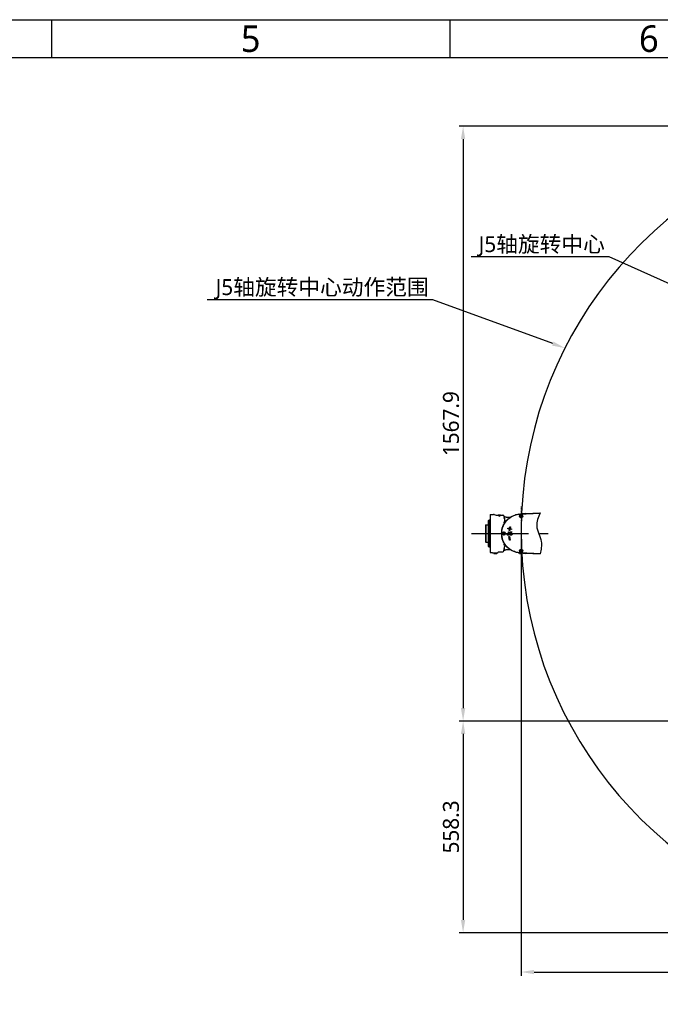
# Model space of a CAD drawing. Header units: millimetres. Extents: x 7426 to 8300, y 124 to 421.
# Tile 114 of 135: x 8085 to 8170, y 291 to 421. Entities that reach past the tile are written whole.
import ezdxf
from ezdxf import colors
from ezdxf.entities.mleader import LeaderData, LeaderLine
from ezdxf.enums import TextEntityAlignment as Align
from ezdxf.math import Vec2, Vec3

# ---------------------------------------------------------------- set-up
doc = ezdxf.new("R2010")
doc.units = ezdxf.units.MM
doc.linetypes.add('BANKLINE1', pattern=[5.5, 4, -1.5])
doc.linetypes.add('CENTER', pattern=[0.6, 0.375, -0.075, 0.075, -0.075])
for name, color, linetype in [('00_COMPONENTS', 7, 'BANKLINE1'), ('DIM', 7, 'Continuous'), ('外形图', 7, 'Continuous'), ('模板', 7, 'Continuous')]:
    doc.layers.add(name, color=color, linetype=linetype)
doc.styles.add('微软雅黑', font='msyh.ttc')
doc.dimstyles.new('尺寸标注_1_20比例', dxfattribs={"dimtxt": 2.1, "dimasz": 1.7, "dimexe": 0.5, "dimexo": 0.4, "dimgap": 0.5, "dimtad": 1, "dimdec": 1, "dimlfac": 20, "dimdsep": 46, "dimtxsty": '微软雅黑', "dimcen": 0.09, "dimadec": 0, "dimazin": 0, "dimtp": 0.01, "dimtm": 0.01, "dimtfac": 1, "dimtdec": 1, "dimtofl": 0, "dimtmove": 0, "dimatfit": 3, "dimfxl": 1, "dimtolj": 1, "dimarcsym": 0})

# ---------------------------------------------------------------- blocks, each defined once
blk = doc.blocks.new('图纸')
at = {"color": 2}
for p, q in [((7291.66, 1549.22), (7291.66, 1525.22)), ((7543.66, 1549.22), (7543.66, 1525.22))]:
    blk.add_line(p, q, dxfattribs=at)
for points in [[(6283.66, 123.62), (6283.66, 1549.22), (8299.66, 1549.22), (8299.66, 123.62)], [(6403.66, 147.62), (6403.66, 1525.22), (8275.66, 1525.22), (8275.66, 147.62)]]:
    blk.add_lwpolyline(points, close=True, dxfattribs=at)
at = {"color": 2, "style": '微软雅黑'}
for s, p in [('5', (7417.66, 1537.22)), ('6', (7669.66, 1537.22))]:
    blk.add_text(s, height=16.8, dxfattribs=at).set_placement(p, align=Align.MIDDLE_CENTER)
blk.add_attdef('整机外形图', text='', height=19.2, dxfattribs=at).set_placement((7893.3, 256.65), align=Align.MIDDLE)
at = {"color": 7, "style": '微软雅黑'}
for tag, height, p in [('编号', 19.2, (8134.84, 252.67)), ('比例', 12, (7939.66, 171.62))]:
    blk.add_attdef(tag, text='', height=height, dxfattribs=at).set_placement(p, align=Align.MIDDLE)
at = {"style": '微软雅黑'}
for tag, p in [('当前页', (8047.3, 207.62)), ('总页数', (8192.77, 207.62))]:
    blk.add_attdef(tag, text='', height=12, dxfattribs=at).set_placement(p, align=Align.MIDDLE)
blk = doc.blocks.new('*D1498')
at = {"layer": '00_COMPONENTS', "color": 0, "linetype": 'ByBlock', "lineweight": -2, "ltscale": 20}
for p, q in [((8204.56, 406.58), (8143.42, 406.58)), ((8143.92, 404.88), (8143.92, 329.88)), ((8205.29, 328.18), (8143.42, 328.18))]:
    blk.add_line(p, q, dxfattribs=at)
at = {"layer": '00_COMPONENTS', "color": 0}
for points in [[(8144.2, 404.88), (8143.63, 404.88), (8143.92, 406.58)], [(8143.63, 329.88), (8144.2, 329.88), (8143.92, 328.18)]]:
    blk.add_solid(points, dxfattribs=at)
at = {"layer": 'Defpoints', "color": 0}
for p in [(8204.96, 406.58), (8143.92, 328.18), (8205.69, 328.18)]:
    blk.add_point(p, dxfattribs=at)
at = {"layer": '00_COMPONENTS', "color": 0, "insert": (8142.33, 367.38), "char_height": 2.1, "attachment_point": 5, "rotation": 90, "style": '微软雅黑'}
blk.add_mtext('\\A1;\\A1;1567.9', dxfattribs=at)
blk = doc.blocks.new('*D1499')
at = {"layer": '00_COMPONENTS', "color": 0, "linetype": 'ByBlock', "lineweight": -2, "ltscale": 20}
for p, q in [((8205.77, 328.18), (8143.42, 328.18)), ((8143.92, 326.48), (8143.92, 301.97)), ((8199.66, 300.27), (8143.42, 300.27))]:
    blk.add_line(p, q, dxfattribs=at)
at = {"layer": '00_COMPONENTS', "color": 0}
for points in [[(8144.2, 326.48), (8143.63, 326.48), (8143.92, 328.18)], [(8143.63, 301.97), (8144.2, 301.97), (8143.92, 300.27)]]:
    blk.add_solid(points, dxfattribs=at)
at = {"layer": 'Defpoints', "color": 0}
for p in [(8206.17, 328.18), (8143.92, 300.27), (8200.06, 300.27)]:
    blk.add_point(p, dxfattribs=at)
at = {"layer": '00_COMPONENTS', "color": 0, "insert": (8142.33, 314.22), "char_height": 2.1, "attachment_point": 5, "rotation": 90, "style": '微软雅黑'}
blk.add_mtext('\\A1;\\A1;558.3', dxfattribs=at)
blk = doc.blocks.new('*D1500')
at = {"layer": '00_COMPONENTS', "color": 0, "linetype": 'ByBlock', "lineweight": -2, "ltscale": 20}
for p, q in [((8151.57, 352.78), (8151.57, 294.6)), ((8212.46, 323.57), (8212.46, 294.6)), ((8153.27, 295.1), (8210.76, 295.1))]:
    blk.add_line(p, q, dxfattribs=at)
at = {"layer": '00_COMPONENTS', "color": 0}
for points in [[(8153.27, 295.38), (8153.27, 294.81), (8151.57, 295.1)], [(8210.76, 294.81), (8210.76, 295.38), (8212.46, 295.1)]]:
    blk.add_solid(points, dxfattribs=at)
at = {"layer": 'Defpoints', "color": 0}
for p in [(8151.57, 353.18), (8212.46, 323.97), (8212.46, 295.1)]:
    blk.add_point(p, dxfattribs=at)
at = {"layer": '00_COMPONENTS', "color": 0, "insert": (8182.02, 296.69), "char_height": 2.1, "attachment_point": 5, "style": '微软雅黑'}
blk.add_mtext('\\A1;\\A1;1218', dxfattribs=at)

msp = doc.modelspace()

# ---------------------------------------------------------------- linework, layer by layer
at = {"layer": '00_COMPONENTS', "linetype": 'ByBlock', "ltscale": 20}
msp.add_arc((8204.9627, 353.1806), 53.3953, 29, 259, dxfattribs=at)
msp.add_spline([(8154.0912, 355.6081), (8153.6183, 353.8793), (8154.2195, 351.8599), (8154.0912, 350.2085)], degree=3, dxfattribs=at)
at = {"layer": '外形图', "linetype": 'CENTER', "ltscale": 0.2}
msp.add_line((8151.5674, 356.4713), (8151.5674, 349.4423), dxfattribs=at)
at = {"layer": '外形图', "linetype": 'Continuous'}
for p, q in [((8147.2674, 354.6244), (8147.2924, 354.6494)), ((8147.2674, 351.1744), (8147.2674, 354.6244)), ((8147.2924, 354.6494), (8147.2924, 351.1494)), ((8147.2924, 354.6494), (8147.3774, 354.6494)), ((8147.3924, 351.1056), (8147.3924, 354.6932)), ((8147.4674, 354.7377), (8147.4011, 354.7068)), ((8147.4674, 355.4177), (8147.4674, 350.3811)), ((8147.4924, 355.4244), (8147.941, 355.4244)), ((8147.9923, 355.4153), (8148.286, 355.3084)), ((8148.3373, 355.2994), (8148.533, 355.2994)), ((8148.5495, 355.2923), (8148.5495, 355.28)), ((8148.6348, 355.299), (8148.6528, 355.2991)), ((8148.6528, 355.2991), (8148.6715, 355.2991)), ((8148.6574, 355.2615), (8148.6574, 355.1708)), ((8148.6574, 355.2615), (8148.7274, 355.2615)), ((8148.6574, 355.2361), (8148.7274, 355.2361)), ((8148.6574, 355.1708), (8148.7274, 355.1708)), ((8148.6715, 355.2991), (8148.6839, 355.2991)), ((8148.6839, 355.2991), (8148.6961, 355.2991)), ((8148.6921, 355.2921), (8148.6921, 355.2792)), ((8148.6961, 355.2991), (8148.7199, 355.299)), ((8148.7155, 355.296), (8148.7155, 355.2815)), ((8148.7199, 355.299), (8148.7315, 355.299)), ((8148.7274, 355.2615), (8148.7274, 355.1708)), ((8148.7315, 355.299), (8148.7428, 355.299)), ((8148.7428, 355.299), (8148.7648, 355.2989)), ((8148.7648, 355.2989), (8148.7754, 355.2989)), ((8148.7754, 355.2989), (8148.7848, 355.2988)), ((8148.793, 355.2882), (8148.793, 355.2785)), ((8148.8026, 355.2987), (8148.8109, 355.2986)), ((8148.8364, 355.2994), (8149.1709, 355.2994)), ((8148.8364, 355.2919), (8148.8364, 355.2798)), ((8149.2674, 355.2568), (8149.2621, 355.2568)), ((8149.2695, 355.247), (8149.2674, 355.2568)), ((8149.2875, 355.205), (8149.4347, 354.5123)), ((8149.4056, 354.2912), (8149.4056, 354.6494)), ((8149.4481, 354.3992), (8149.4782, 354.3992)), ((8149.595, 354.5494), (8149.5653, 354.5494)), ((8150.8403, 355.3994), (8150.9651, 355.3994)), ((8150.87, 355.3994), (8150.8674, 355.3987)), ((8150.8674, 355.3987), (8150.8674, 355.3747)), ((8150.87, 355.3994), (8150.9549, 355.3994)), ((8151.2624, 355.4366), (8151.2666, 355.4371)), ((8151.4912, 355.2434), (8151.5674, 355.2874)), ((8151.4912, 355.1554), (8151.4912, 355.2434)), ((8151.5674, 355.1113), (8151.4912, 355.1554)), ((8151.5674, 355.2874), (8151.6437, 355.2434)), ((8151.6437, 355.1554), (8151.5674, 355.1113)), ((8151.6437, 355.2434), (8151.6437, 355.1554)), ((8151.7668, 355.5), (8151.7666, 355.4919)), ((8151.7918, 355.5244), (8152.303, 355.5244)), ((8151.8373, 355.4803), (8151.8484, 355.481)), ((8151.8484, 355.481), (8151.8644, 355.482)), ((8151.8563, 355.4978), (8151.8633, 355.4982)), ((8146.9174, 354.0244), (8146.8674, 353.9955)), ((8146.8674, 353.9955), (8146.8674, 351.8033)), ((8146.9174, 354.0244), (8146.9174, 351.7744)), ((8146.9174, 354.0244), (8147.2524, 354.0244)), ((8149.8125, 353.5275), (8149.8281, 353.6161)), ((8150.0144, 353.4919), (8149.8125, 353.5275)), ((8149.8281, 353.6161), (8150.03, 353.5805)), ((8149.9061, 352.7982), (8149.9061, 353.1244)), ((8149.9061, 353.1244), (8150.0038, 353.1244)), ((8149.9788, 353.29), (8150.0144, 353.4919)), ((8150.0674, 353.2744), (8149.9788, 353.29)), ((8150.0038, 353.1244), (8150.0038, 352.8239)), ((8150.03, 353.5805), (8150.0656, 353.7824)), ((8150.0656, 353.7824), (8150.1542, 353.7668)), ((8150.103, 353.4763), (8150.0674, 353.2744)), ((8150.0841, 352.8527), (8150.1019, 353.1244)), ((8150.1019, 353.1244), (8150.3639, 353.1244)), ((8150.3049, 353.4407), (8150.103, 353.4763)), ((8150.1542, 353.7668), (8150.1186, 353.5649)), ((8150.1186, 353.5649), (8150.3205, 353.5293)), ((8150.1847, 353.0548), (8150.1724, 352.9348)), ((8150.3639, 353.0548), (8150.1847, 353.0548)), ((8150.3205, 353.5293), (8150.3049, 353.4407)), ((8150.3639, 353.1244), (8150.3639, 353.0548)), ((8146.9174, 351.7744), (8146.8674, 351.8033)), ((8146.9174, 351.7744), (8147.2524, 351.7744)), ((8149.1912, 352.9434), (8149.2674, 352.9874)), ((8149.1912, 352.8554), (8149.1912, 352.9434)), ((8149.2674, 352.8113), (8149.1912, 352.8554)), ((8149.2674, 352.9874), (8149.3437, 352.9434)), ((8149.3437, 352.8554), (8149.2674, 352.8113)), ((8149.3437, 352.9434), (8149.3437, 352.8554)), ((8149.7174, 352.8035), (8149.7174, 352.8176)), ((8149.7174, 352.8176), (8149.813, 352.8176)), ((8149.813, 352.8176), (8149.8124, 352.8016)), ((8149.9288, 352.5088), (8150.0174, 352.5244)), ((8150.0156, 352.0164), (8149.9288, 352.5088)), ((8150.1042, 352.032), (8150.0156, 352.0164)), ((8150.0174, 352.5244), (8150.1042, 352.032)), ((8150.0756, 352.8), (8150.1746, 352.8)), ((8150.1737, 352.8527), (8150.0841, 352.8527)), ((8147.2674, 351.1744), (8147.2924, 351.1494)), ((8147.2924, 351.1494), (8147.3774, 351.1494)), ((8147.4674, 351.061), (8147.4011, 351.092)), ((8148.5181, 350.3487), (8148.5214, 350.475)), ((8148.5464, 350.4994), (8149.1709, 350.4994)), ((8149.2875, 350.5938), (8149.4347, 351.2865)), ((8149.2991, 350.6485), (8149.307, 350.6551)), ((8149.5161, 351.3494), (8149.5124, 351.3494)), ((8151.4912, 350.6434), (8151.5674, 350.6874)), ((8151.4912, 350.5554), (8151.4912, 350.6434)), ((8151.5674, 350.5113), (8151.4912, 350.5554)), ((8151.5674, 350.6874), (8151.6437, 350.6434)), ((8151.6437, 350.5554), (8151.5674, 350.5113)), ((8151.6437, 350.6434), (8151.6437, 350.5554)), ((8147.4924, 350.3744), (8147.7918, 350.3744)), ((8147.8168, 350.3487), (8147.8168, 350.35)), ((8148.493, 350.3244), (8147.8418, 350.3244)), ((8147.9653, 350.2494), (8148.3695, 350.2494)), ((8147.9924, 350.2501), (8147.9924, 350.3244)), ((8147.9924, 350.2501), (8147.995, 350.2494)), ((8148.3398, 350.2494), (8147.995, 350.2494)), ((8148.1674, 350.2566), (8148.1674, 350.3244)), ((8148.3398, 350.2494), (8148.3424, 350.2501)), ((8148.3424, 350.2501), (8148.3424, 350.3244)), ((8151.2168, 350.3487), (8151.2167, 350.3518)), ((8151.503, 350.3244), (8151.2418, 350.3244)), ((8151.3653, 350.2494), (8151.7695, 350.2494)), ((8151.3924, 350.2501), (8151.3924, 350.3244)), ((8151.3924, 350.2501), (8151.395, 350.2494)), ((8151.7398, 350.2494), (8151.395, 350.2494)), ((8151.5674, 350.2566), (8151.5674, 350.3201)), ((8151.7398, 350.2494), (8151.7424, 350.2501)), ((8151.7424, 350.2501), (8151.7424, 350.3085)), ((8151.8561, 350.301), (8151.847, 350.3016)), ((8151.8617, 350.3167), (8151.848, 350.3176)), ((8151.9036, 350.2992), (8151.8607, 350.302)), ((8151.8789, 350.3156), (8151.8617, 350.3167)), ((8151.9571, 350.2957), (8151.9036, 350.2992))]:
    msp.add_line(p, q, dxfattribs=at)
at = {"layer": '外形图', "linetype": 'CENTER', "ltscale": 20}
msp.add_line((8145.0245, 352.8994), (8155.1321, 352.8994), dxfattribs=at)
at = {"layer": '外形图', "linetype": 'Continuous'}
for points in [[(8149.3133, 355.1387), (8149.3032, 355.1468), (8149.2991, 355.1503)], [(8150.1002, 355.0116), (8150.068, 355.0083), (8150.0223, 355.0045), (8149.9773, 355.0018), (8149.9333, 355.0001), (8149.89, 354.9994), (8149.8477, 354.9998), (8149.8062, 355.0011), (8149.7657, 355.0034), (8149.7261, 355.0068), (8149.6875, 355.0111), (8149.65, 355.0164), (8149.6136, 355.0226), (8149.5784, 355.0297), (8149.5445, 355.0378), (8149.5121, 355.0466), (8149.4813, 355.0561), (8149.4524, 355.0663), (8149.4254, 355.0769), (8149.4007, 355.0878), (8149.3783, 355.0987), (8149.3583, 355.1095), (8149.3408, 355.1199), (8149.3258, 355.1297), (8149.3133, 355.1387)], [(8148.5214, 350.475), (8148.5217, 350.4784), (8148.5225, 350.4819), (8148.5238, 350.4852), (8148.5256, 350.4883), (8148.5278, 350.4911), (8148.5303, 350.4936), (8148.5332, 350.4957), (8148.5364, 350.4973), (8148.5398, 350.4985), (8148.5433, 350.4992), (8148.5464, 350.4994)], [(8149.307, 350.6551), (8149.3187, 350.6641), (8149.333, 350.6739), (8149.3498, 350.6844), (8149.3694, 350.6954), (8149.3915, 350.7067), (8149.4161, 350.7179), (8149.443, 350.7289), (8149.472, 350.7395), (8149.5031, 350.7495), (8149.5359, 350.7588), (8149.5702, 350.7672), (8149.606, 350.7747), (8149.6429, 350.7813), (8149.6809, 350.7868), (8149.7199, 350.7914), (8149.7598, 350.7949), (8149.8005, 350.7974), (8149.842, 350.7989), (8149.8842, 350.7994), (8149.9271, 350.7988), (8149.9708, 350.7973), (8150.0151, 350.7947), (8150.0601, 350.7912), (8150.1001, 350.7872)], [(8147.7918, 350.3744), (8147.7944, 350.3743), (8147.7979, 350.3736), (8147.8013, 350.3725), (8147.8045, 350.3709), (8147.8075, 350.3688), (8147.8101, 350.3663), (8147.8124, 350.3635), (8147.8142, 350.3604), (8147.8156, 350.3571), (8147.8164, 350.3536), (8147.8168, 350.35)]]:
    msp.add_lwpolyline(points, dxfattribs=at)
for centre, radius in [((8151.5674, 355.1994), 0.22), ((8151.5674, 355.1994), 0.2157), ((8151.5674, 355.1994), 0.1725), ((8151.5674, 355.1994), 0.1026), ((8149.2674, 352.8994), 0.22), ((8149.2674, 352.8994), 0.2157), ((8149.2674, 352.8994), 0.1725), ((8149.2674, 352.8994), 0.1026), ((8151.5674, 350.5994), 0.22), ((8151.5674, 350.5994), 0.2157), ((8151.5674, 350.5994), 0.1725), ((8151.5674, 350.5994), 0.1026)]:
    msp.add_circle(centre, radius, dxfattribs=at)
for centre, radius, start, end in [((8147.3774, 354.6644), 0.015, 270, 0), ((8147.4074, 354.6932), 0.015, 115, 180), ((8147.4924, 355.3744), 0.05, 90, 120), ((8147.941, 355.2744), 0.15, 70, 90), ((8148.3373, 355.4494), 0.15, 250, 270), ((8148.5964, 355.9239), 0.6456, 263.524224, 265.828526), ((8148.5757, 353.4839), 1.8148, 90.981216, 91.346952), ((8148.5898, 352.6637), 2.6351, 90.710114, 90.983781), ((8148.6052, 351.434), 3.8649, 90.510493, 90.711952), ((8148.6199, 349.8122), 5.4868, 90.360199, 90.513428), ((8148.6328, 347.7735), 7.5255, 90.241015, 90.360511), ((8148.6549, 342.2451), 13.054, 90.088273, 90.236074), ((8148.6242, 356.4323), 1.1447, 269.011087, 270.027599), ((8148.625, 356.4475), 1.1598, 269.986195, 270.613789), ((8148.629, 356.1144), 0.8267, 270.584766, 271.789765), ((8148.6532, 355.9369), 0.6589, 273.38914, 275.431004), ((8148.6657, 355.8015), 0.5229, 275.477044, 276.02386), ((8148.7184, 350.5143), 4.7817, 89.635998, 89.764479), ((8148.7342, 352.5534), 2.7425, 88.877381, 89.695425), ((8148.7477, 348.6545), 6.6445, 89.527251, 89.680361), ((8148.7623, 354.0165), 1.2791, 88.10103, 88.852447), ((8148.7772, 351.8952), 3.4036, 89.167784, 89.43251), ((8148.7958, 353.1584), 2.1403, 88.795741, 89.173564), ((8148.8093, 353.8129), 1.4856, 88.536137, 88.785334), ((8149.1709, 355.1802), 0.1192, 12, 90), ((8149.4895, 355.386), 0.2677, 228.066727, 229.226232), ((8149.2385, 354.8827), 0.1176, 359.604016, 2.550849), ((8149.5124, 354.5288), 0.0795, 192, 270), ((8150.9783, 354.6747), 0.7259, 97.481537, 98.788295), ((8151.6428, 352.2059), 3.2697, 95.906319, 96.714994), ((8151.3649, 354.7755), 0.6652, 97.679012, 98.819417), ((8151.3845, 354.634), 0.8081, 97.041431, 97.718661), ((8151.3775, 354.6917), 0.75, 96.217636, 97.048879), ((8151.3624, 354.8316), 0.6093, 95.130134, 96.229122), ((8151.6881, 351.7723), 3.7057, 95.553513, 95.914157), ((8151.7918, 355.4994), 0.025, 90, 178.5), ((8151.9158, 354.1511), 1.3284, 92.663524, 92.90702), ((8151.902, 354.446), 1.0332, 92.459995, 92.661936), ((8151.8911, 354.702), 0.7769, 92.201501, 92.462475), ((8151.8815, 354.9531), 0.5256, 91.841617, 92.206797), ((8156.8343, 277.7295), 77.9274, 93.45643, 93.657405), ((8147.2524, 354.0394), 0.015, 270, 0), ((8147.2524, 351.7594), 0.015, 0, 90), ((8150.3157, 352.795), 0.2002, 134.038174, 135.704341), ((8150.2311, 352.8475), 0.056, 82.635475, 90.075251), ((8147.3774, 351.1344), 0.015, 0, 90), ((8147.4074, 351.1056), 0.015, 180, 245), ((8149.1709, 350.6186), 0.1192, 270, 348), ((8149.0544, 350.9434), 0.3042, 339.308319, 339.962455), ((8149.5124, 351.2699), 0.0795, 90, 168), ((8147.4924, 350.4244), 0.05, 240, 270), ((8147.8418, 350.3494), 0.025, 181.5, 270), ((8148.1033, 350.9741), 0.7259, 261.211705, 262.518463), ((8148.2315, 350.9741), 0.7259, 277.481537, 278.788295), ((8148.4931, 350.3494), 0.025, 270, 358.5), ((8151.2418, 350.3494), 0.025, 181.5, 270), ((8151.6423, 353.5879), 3.2648, 263.283225, 264.093085), ((8151.6883, 354.0278), 3.7071, 264.085453, 264.460481), ((8151.5033, 350.9741), 0.7259, 261.211705, 262.518463), ((8151.6315, 350.9741), 0.7259, 277.481537, 278.788295), ((8151.8966, 351.2868), 0.967, 267.155133, 267.948301), ((8156.7447, 426.6099), 76.4653, 266.3345, 266.544707)]:
    msp.add_arc(centre, radius, start, end, dxfattribs=at)
for points in [[(8152.1361, 355.5152), (8152.7874, 355.5534), (8153.4392, 355.5834), (8154.0912, 355.6081)], [(8148.5236, 355.2824), (8148.5184, 355.283), (8148.5133, 355.2837), (8148.5081, 355.2845)], [(8148.6275, 355.2775), (8148.6015, 355.2775), (8148.5754, 355.2781), (8148.5495, 355.28)], [(8148.6214, 355.2958), (8148.6043, 355.2958), (8148.5872, 355.2957), (8148.5701, 355.295)], [(8148.571, 355.2891), (8148.5821, 355.2884), (8148.5933, 355.288), (8148.6044, 355.2878)], [(8148.6922, 355.2792), (8148.6707, 355.2779), (8148.6491, 355.2775), (8148.6275, 355.2775)], [(8148.6548, 355.2881), (8148.6611, 355.2883), (8148.6675, 355.2885), (8148.6738, 355.289)], [(8148.793, 355.2882), (8148.8021, 355.2884), (8148.8113, 355.2886), (8148.8204, 355.2891)], [(8148.8365, 355.2798), (8148.822, 355.279), (8148.8075, 355.2786), (8148.793, 355.2785)], [(8148.8729, 355.283), (8148.8608, 355.2813), (8148.8487, 355.2804), (8148.8365, 355.2798)], [(8149.2682, 355.2488), (8149.2677, 355.2515), (8149.2674, 355.2542), (8149.2674, 355.2568)], [(8149.3106, 355.1869), (8149.3001, 355.1962), (8149.2916, 355.2055), (8149.2849, 355.2143)], [(8150.1292, 355.0308), (8149.6898, 354.9925), (8149.4178, 355.0943), (8149.3146, 355.1833)], [(8149.3179, 354.4247), (8149.3178, 354.4293), (8149.3179, 354.4339), (8149.3183, 354.4384)], [(8149.339, 354.9628), (8149.3466, 354.9427), (8149.3524, 354.9217), (8149.355, 354.9003)], [(8149.3444, 354.3439), (8149.3445, 354.3393), (8149.3445, 354.3347), (8149.344, 354.3302)], [(8149.355, 354.9003), (8149.3555, 354.8962), (8149.3559, 354.8921), (8149.3561, 354.8879)], [(8149.4226, 354.5686), (8149.4539, 354.556), (8149.5268, 354.5648), (8149.6291, 354.5888)], [(8150.8838, 355.3945), (8150.9074, 355.3976), (8150.9312, 355.3994), (8150.9549, 355.3994)], [(8151.3295, 355.4606), (8151.4249, 355.4699), (8151.5205, 355.4756), (8151.6161, 355.4819)], [(8151.6161, 355.4819), (8151.6962, 355.4872), (8151.7762, 355.4926), (8151.8563, 355.4978)], [(8149.7541, 352.6969), (8149.7296, 352.7186), (8149.7174, 352.754), (8149.7174, 352.8035)], [(8149.8522, 352.6647), (8149.8111, 352.6647), (8149.7785, 352.6753), (8149.7541, 352.6969)], [(8149.8124, 352.8016), (8149.8122, 352.7965), (8149.8122, 352.7916), (8149.8125, 352.7871)], [(8149.8125, 352.7871), (8149.8147, 352.7539), (8149.8299, 352.7374), (8149.8547, 352.7374)], [(8149.9651, 352.7035), (8149.9393, 352.6775), (8149.9017, 352.6647), (8149.8522, 352.6647)], [(8149.8547, 352.7374), (8149.8729, 352.7374), (8149.886, 352.7421), (8149.8941, 352.7516)], [(8149.8941, 352.7516), (8149.902, 352.7609), (8149.9061, 352.7765), (8149.9061, 352.7982)], [(8150.0038, 352.8239), (8150.0038, 352.7693), (8149.9907, 352.7292), (8149.9651, 352.7035)], [(8150.1163, 352.6995), (8150.0906, 352.7226), (8150.0769, 352.7562), (8150.0756, 352.8)], [(8150.2213, 352.6647), (8150.1768, 352.6647), (8150.142, 352.6763), (8150.1163, 352.6995)], [(8150.1801, 352.8672), (8150.1779, 352.8628), (8150.1758, 352.858), (8150.1737, 352.8527)], [(8150.1746, 352.8), (8150.1771, 352.7784), (8150.1825, 352.7624), (8150.1906, 352.7524)], [(8150.1766, 352.9389), (8150.188, 352.95), (8150.1995, 352.9583), (8150.2113, 352.9637)], [(8150.1963, 352.8912), (8150.1905, 352.8855), (8150.1852, 352.8775), (8150.1801, 352.8672)], [(8150.1906, 352.7524), (8150.1988, 352.7424), (8150.2113, 352.7374), (8150.2285, 352.7374)], [(8150.2084, 352.8994), (8150.2038, 352.8974), (8150.1997, 352.8947), (8150.1963, 352.8912)], [(8150.2179, 352.9023), (8150.2145, 352.9016), (8150.2113, 352.9006), (8150.2084, 352.8994)], [(8150.2113, 352.9637), (8150.2241, 352.9696), (8150.2398, 352.9727), (8150.2586, 352.9727)], [(8150.231, 352.9035), (8150.2263, 352.9035), (8150.2219, 352.9031), (8150.2179, 352.9023)], [(8150.3432, 352.7092), (8150.3125, 352.6794), (8150.2718, 352.6647), (8150.2213, 352.6647)], [(8150.2285, 352.7374), (8150.2467, 352.7374), (8150.2614, 352.7452), (8150.2726, 352.7613)], [(8150.2515, 352.8994), (8150.2474, 352.9012), (8150.2429, 352.9024), (8150.2383, 352.903)], [(8150.2729, 352.8823), (8150.2668, 352.8902), (8150.2596, 352.8959), (8150.2515, 352.8994)], [(8150.2586, 352.9727), (8150.2962, 352.9727), (8150.3272, 352.9589), (8150.3522, 352.9313)], [(8150.2726, 352.7613), (8150.2837, 352.7772), (8150.2893, 352.7991), (8150.2893, 352.827)], [(8150.2893, 352.827), (8150.2893, 352.8499), (8150.2837, 352.8684), (8150.2729, 352.8823)], [(8150.3896, 352.827), (8150.3896, 352.7781), (8150.3739, 352.7389), (8150.3432, 352.7092)], [(8150.3522, 352.9313), (8150.361, 352.9216), (8150.3682, 352.9109), (8150.3739, 352.8994)], [(8150.3739, 352.8994), (8150.3844, 352.8783), (8150.3896, 352.8541), (8150.3896, 352.827)], [(8149.3183, 351.3832), (8149.3192, 351.3972), (8149.321, 351.4112), (8149.3234, 351.4251)], [(8149.3183, 350.8168), (8149.3188, 350.8214), (8149.3195, 350.826), (8149.3202, 350.8306)], [(8149.344, 351.4457), (8149.3431, 351.4317), (8149.3412, 351.4177), (8149.3387, 351.4039)], [(8149.3559, 350.9075), (8149.3543, 350.8841), (8149.3482, 350.8611), (8149.3402, 350.8391)], [(8149.344, 350.9251), (8149.3435, 350.9205), (8149.3428, 350.9159), (8149.342, 350.9113)], [(8148.0799, 350.2494), (8148.0562, 350.2494), (8148.0324, 350.2512), (8148.0088, 350.2543)], [(8148.1674, 350.2566), (8148.1385, 350.2522), (8148.1092, 350.2494), (8148.0799, 350.2494)], [(8148.2549, 350.2494), (8148.2257, 350.2494), (8148.1963, 350.2522), (8148.1674, 350.2566)], [(8148.326, 350.2543), (8148.3025, 350.2512), (8148.2787, 350.2494), (8148.2549, 350.2494)], [(8151.6161, 350.3169), (8151.5208, 350.3231), (8151.4255, 350.3288), (8151.3304, 350.3381)], [(8151.4799, 350.2494), (8151.4562, 350.2494), (8151.4324, 350.2512), (8151.4088, 350.2543)], [(8151.5674, 350.2566), (8151.5385, 350.2522), (8151.5092, 350.2494), (8151.4799, 350.2494)], [(8151.6549, 350.2494), (8151.6257, 350.2494), (8151.5963, 350.2522), (8151.5674, 350.2566)], [(8151.847, 350.3016), (8151.77, 350.3066), (8151.6931, 350.3118), (8151.6161, 350.3169)], [(8151.726, 350.2543), (8151.7025, 350.2512), (8151.6787, 350.2494), (8151.6549, 350.2494)], [(8154.0912, 350.1907), (8153.4392, 350.2154), (8152.7874, 350.2453), (8152.1361, 350.2836)]]:
    msp.add_open_spline(points, degree=3, dxfattribs=at)
for points, knots in [([(8148.4838, 355.2923), (8148.4838, 355.2963), (8148.5091, 355.2957), (8148.5204, 355.2979), (8148.533, 355.2982)], [0, 0, 0, 0, 0.23890771, 1, 1, 1, 1]), ([(8148.5081, 355.2845), (8148.5018, 355.2855), (8148.4951, 355.287), (8148.4838, 355.2901), (8148.4838, 355.2923)], [0, 0, 0, 0, 0.74139881, 1, 1, 1, 1]), ([(8148.5701, 355.295), (8148.565, 355.2947), (8148.5603, 355.2934), (8148.5495, 355.2942), (8148.5495, 355.2923)], [0, 0, 0, 0, 0.73175687, 1, 1, 1, 1]), ([(8148.5495, 355.2923), (8148.5495, 355.2902), (8148.5609, 355.2911), (8148.5658, 355.2894), (8148.571, 355.2891)], [0, 0, 0, 0, 0.28228402, 1, 1, 1, 1]), ([(8148.6727, 355.2949), (8148.6689, 355.2951), (8148.6518, 355.2957), (8148.6347, 355.2958), (8148.6214, 355.2958)], [0, 0, 0, 0, 0.22283296, 1, 1, 1, 1]), ([(8148.6921, 355.2921), (8148.6921, 355.2939), (8148.682, 355.2934), (8148.6775, 355.2947), (8148.6727, 355.2949)], [0, 0, 0, 0, 0.27007688, 1, 1, 1, 1]), ([(8148.6738, 355.289), (8148.6783, 355.2893), (8148.6826, 355.2906), (8148.6921, 355.2905), (8148.6921, 355.2921)], [0, 0, 0, 0, 0.73442554, 1, 1, 1, 1]), ([(8148.7155, 355.296), (8148.726, 355.2956), (8148.7356, 355.2937), (8148.7565, 355.2935), (8148.7565, 355.29)], [0, 0, 0, 0, 0.74948869, 1, 1, 1, 1]), ([(8148.7565, 355.29), (8148.7565, 355.2867), (8148.7386, 355.2847), (8148.7297, 355.2825), (8148.7206, 355.2815)], [0, 0, 0, 0, 0.26300036, 1, 1, 1, 1]), ([(8148.836, 355.2923), (8148.8348, 355.2929), (8148.8241, 355.2942), (8148.8138, 355.2946), (8148.8047, 355.2949)], [0, 0, 0, 0, 0.12650075, 1, 1, 1, 1]), ([(8148.8204, 355.2891), (8148.8214, 355.2891), (8148.8234, 355.2892), (8148.8254, 355.2894), (8148.8264, 355.2894)], [0, 0, 0, 0, 0.51615822, 1, 1, 1, 1]), ([(8148.8264, 355.2894), (8148.8292, 355.2896), (8148.832, 355.2887), (8148.8363, 355.2916), (8148.8336, 355.2915), (8148.8326, 355.2915)], [0, 0, 0, 0, 0.69074298, 0.76957028, 1, 1, 1, 1]), ([(8148.8472, 355.298), (8148.8512, 355.2979), (8148.8648, 355.2975), (8148.8783, 355.297), (8148.8879, 355.296)], [0, 0, 0, 0, 0.29484674, 1, 1, 1, 1]), ([(8148.9008, 355.2915), (8148.9008, 355.2891), (8148.8879, 355.2854), (8148.8803, 355.284), (8148.8729, 355.283)], [0, 0, 0, 0, 0.24929481, 1, 1, 1, 1]), ([(8148.8879, 355.296), (8148.89, 355.2958), (8148.8938, 355.2952), (8148.9008, 355.294), (8148.9008, 355.2915)], [0, 0, 0, 0, 0.45947771, 1, 1, 1, 1]), ([(8148.9948, 352.8994), (8148.9947, 353.5081), (8149.4603, 354.7679), (8150.6561, 355.3819), (8151.2604, 355.4532)], [0, 0, 0, 0, 0.5000537, 1, 1, 1, 1]), ([(8151.309, 350.3569), (8151.2945, 350.3584), (8151.1799, 350.3712), (8150.9656, 350.4086), (8150.6738, 350.4985), (8150.3931, 350.6221), (8150.1303, 350.7785), (8149.8881, 350.9646), (8149.6648, 351.1827), (8149.4574, 351.4434), (8149.2676, 351.7615), (8149.1116, 352.1466), (8149.0161, 352.5891), (8149.0018, 353.0588), (8149.0731, 353.5151), (8149.2132, 353.9228), (8149.3964, 354.2641), (8149.6007, 354.5427), (8149.8198, 354.773), (8150.0563, 354.9681), (8150.313, 355.1335), (8150.5891, 355.2673), (8150.8779, 355.3667), (8151.1048, 355.4162), (8151.2333, 355.4332), (8151.2624, 355.4366)], [0, 0, 0, 0, 0.00586345, 0.04638987, 0.08725257, 0.12838497, 0.16944673, 0.20998086, 0.25095381, 0.29469427, 0.34357909, 0.39946319, 0.46106151, 0.52468001, 0.58739263, 0.64577474, 0.69721752, 0.74261165, 0.78432266, 0.82478427, 0.86563644, 0.90685877, 0.94788295, 0.9882161, 1, 1, 1, 1]), ([(8149.344, 354.8653), (8149.3422, 354.8653), (8149.3414, 354.8747), (8149.3366, 354.8848), (8149.3326, 354.9053), (8149.3274, 354.9275), (8149.3235, 354.9496), (8149.3191, 354.9707), (8149.3196, 354.9803), (8149.3167, 354.9903), (8149.3183, 354.9903)], [0, 0, 0, 0, 0.04193558, 0.1522823, 0.31380356, 0.5027051, 0.69194959, 0.85353002, 0.96196346, 1, 1, 1, 1]), ([(8149.3268, 354.3565), (8149.3229, 354.3738), (8149.3195, 354.3966), (8149.3181, 354.4195), (8149.3179, 354.4247)], [0, 0, 0, 0, 0.77428126, 1, 1, 1, 1]), ([(8149.3183, 354.9903), (8149.3201, 354.9903), (8149.3208, 354.9809), (8149.3255, 354.9708), (8149.3294, 354.9503), (8149.3346, 354.9281), (8149.3386, 354.906), (8149.3431, 354.885), (8149.3428, 354.8754), (8149.3456, 354.8653), (8149.344, 354.8653)], [0, 0, 0, 0, 0.04158035, 0.1518117, 0.31341712, 0.5024261, 0.69173613, 0.85341294, 0.9619401, 1, 1, 1, 1]), ([(8149.3183, 354.4384), (8149.3186, 354.4406), (8149.3187, 354.4434), (8149.3207, 354.4468), (8149.3217, 354.4468)], [0, 0, 0, 0, 0.68313722, 1, 1, 1, 1]), ([(8149.3217, 354.4468), (8149.3255, 354.4468), (8149.3298, 354.4301), (8149.3333, 354.4207), (8149.3352, 354.4121)], [0, 0, 0, 0, 0.30114849, 1, 1, 1, 1]), ([(8149.3405, 354.3218), (8149.3367, 354.3218), (8149.3321, 354.3384), (8149.3287, 354.3479), (8149.3268, 354.3565)], [0, 0, 0, 0, 0.30277521, 1, 1, 1, 1]), ([(8149.3352, 354.4121), (8149.3392, 354.3948), (8149.3428, 354.372), (8149.3443, 354.3491), (8149.3444, 354.3439)], [0, 0, 0, 0, 0.77432511, 1, 1, 1, 1]), ([(8149.344, 354.3302), (8149.3438, 354.3281), (8149.3436, 354.3252), (8149.3415, 354.3218), (8149.3405, 354.3218)], [0, 0, 0, 0, 0.67870625, 1, 1, 1, 1]), ([(8151.2666, 355.4371), (8151.3347, 355.445), (8151.503, 355.4589), (8151.6933, 355.471), (8151.8153, 355.4789), (8151.8373, 355.4803)], [0, 0, 0, 0, 0.35930321, 0.88437361, 1, 1, 1, 1]), ([(8151.2969, 355.4404), (8151.3549, 355.4466), (8151.5131, 355.4595), (8151.6905, 355.4708), (8151.8096, 355.4785), (8151.8287, 355.4797)], [0, 0, 0, 0, 0.3284819, 0.89202447, 1, 1, 1, 1]), ([(8151.8644, 355.482), (8151.9346, 355.4866), (8152.1069, 355.4976), (8152.3817, 355.5131), (8152.6889, 355.5293), (8152.9964, 355.5442), (8153.3033, 355.5581), (8153.6108, 355.5713), (8153.8733, 355.5819), (8154.0339, 355.5881), (8154.0912, 355.5902)], [0, 0, 0, 0, 0.02358007, 0.057837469, 0.092214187, 0.126651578, 0.160987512, 0.195140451, 0.229786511, 0.248993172, 0.248993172, 0.248993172, 0.248993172]), ([(8151.2604, 350.3456), (8150.6561, 350.4169), (8149.4603, 351.0309), (8148.9947, 352.2907), (8148.9948, 352.8994)], [0, 0, 0, 0, 0.49994696, 1, 1, 1, 1]), ([(8149.3183, 350.8084), (8149.3176, 350.8084), (8149.3183, 350.8129), (8149.3181, 350.8147), (8149.3183, 350.8168)], [0, 0, 0, 0, 0.25850424, 1, 1, 1, 1]), ([(8149.3217, 351.352), (8149.3187, 351.352), (8149.318, 351.3679), (8149.3179, 351.3756), (8149.3183, 351.3832)], [0, 0, 0, 0, 0.28147144, 1, 1, 1, 1]), ([(8149.3283, 350.8428), (8149.3263, 350.8344), (8149.3242, 350.8225), (8149.3201, 350.8131), (8149.3193, 350.8084), (8149.3183, 350.8084)], [0, 0, 0, 0, 0.71828332, 0.92248239, 1, 1, 1, 1]), ([(8149.3202, 350.8306), (8149.321, 350.8358), (8149.3249, 350.8588), (8149.3296, 350.8816), (8149.3337, 350.8991)], [0, 0, 0, 0, 0.2263984, 1, 1, 1, 1]), ([(8149.3387, 351.4039), (8149.3365, 351.3914), (8149.3328, 351.3741), (8149.3269, 351.3583), (8149.3235, 351.352), (8149.3217, 351.352)], [0, 0, 0, 0, 0.69022259, 0.90324951, 1, 1, 1, 1]), ([(8149.3234, 351.4251), (8149.3256, 351.4376), (8149.3292, 351.4549), (8149.3351, 351.4707), (8149.3387, 351.477), (8149.3405, 351.477)], [0, 0, 0, 0, 0.68898696, 0.90190092, 1, 1, 1, 1]), ([(8149.342, 350.9113), (8149.3412, 350.9061), (8149.3371, 350.8831), (8149.3323, 350.8603), (8149.3283, 350.8428)], [0, 0, 0, 0, 0.22640063, 1, 1, 1, 1]), ([(8149.3337, 350.8991), (8149.3357, 350.9075), (8149.338, 350.9194), (8149.3421, 350.9288), (8149.3431, 350.9334), (8149.344, 350.9334)], [0, 0, 0, 0, 0.71708333, 0.92156954, 1, 1, 1, 1]), ([(8149.3405, 351.477), (8149.3435, 351.477), (8149.3445, 351.4611), (8149.3445, 351.4533), (8149.344, 351.4457)], [0, 0, 0, 0, 0.28280941, 1, 1, 1, 1]), ([(8149.344, 350.9334), (8149.3447, 350.9334), (8149.3441, 350.929), (8149.3442, 350.9271), (8149.344, 350.9251)], [0, 0, 0, 0, 0.25892068, 1, 1, 1, 1]), ([(8149.3562, 350.9169), (8149.3562, 350.9154), (8149.3561, 350.9122), (8149.356, 350.9091), (8149.3559, 350.9075)], [0, 0, 0, 0, 0.47772279, 1, 1, 1, 1]), ([(8151.277, 350.3639), (8151.2745, 350.3642), (8151.2706, 350.3647), (8151.2667, 350.3653), (8151.2653, 350.3657)], [0, 0, 0, 0, 0.61661667, 1, 1, 1, 1]), ([(8151.3087, 350.3602), (8151.3032, 350.3608), (8151.2926, 350.3619), (8151.282, 350.3632), (8151.277, 350.3639)], [0, 0, 0, 0, 0.51982422, 1, 1, 1, 1]), ([(8151.848, 350.3176), (8151.7549, 350.3237), (8151.5752, 350.3361), (8151.3953, 350.3478), (8151.309, 350.3569)], [0, 0, 0, 0, 0.51816506, 1, 1, 1, 1]), ([(8154.0912, 350.2085), (8154.0777, 350.209), (8153.9556, 350.2137), (8153.7299, 350.2226), (8153.4152, 350.2357), (8153.1068, 350.2494), (8152.7997, 350.2639), (8152.4925, 350.2797), (8152.1855, 350.2966), (8151.9809, 350.309), (8151.8789, 350.3156)], [0.825048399, 0.825048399, 0.825048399, 0.825048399, 0.828227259, 0.854010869, 0.878579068, 0.902872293, 0.927155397, 0.951424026, 0.975775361, 1, 1, 1, 1])]:
    msp.add_open_spline(points, degree=3, knots=knots, dxfattribs=at)

# ---------------------------------------------------------------- block references
at = {"layer": '模板', "xscale": 0.208333, "yscale": 0.208333, "zscale": 0.208333}
msp.add_blockref('图纸', (6570.5639, 97.868), dxfattribs=at)

# ---------------------------------------------------------------- dimensions: what is measured, and where the dimension line sits
at = {"layer": '00_COMPONENTS', "linetype": 'ByBlock', "ltscale": 20}
for base, p1, p2, text, picture, middle in [((8143.9173, 328.1806), (8204.9627, 406.5759), (8205.6912, 328.1806), '\\A1;1567.9', '*D1498', (8142.326, 367.3783)), ((8143.9173, 300.2677), (8206.1698, 328.1806), (8200.0627, 300.2677), '\\A1;558.3', '*D1499', (8142.3314, 314.2242))]:
    dim = msp.add_linear_dim(base=base, p1=p1, p2=p2, angle=90, text=text, dimstyle='尺寸标注_1_20比例', dxfattribs=at)
    dim.commit()
    dim.dimension.update_dxf_attribs({"geometry": picture, "text_midpoint": middle})
dim = msp.add_linear_dim(base=(8212.4627, 295.0977), p1=(8151.5674, 353.1806), p2=(8212.4627, 323.9736), text='\\A1;1218', dimstyle='尺寸标注_1_20比例', dxfattribs=at)
dim.commit()
dim.dimension.update_dxf_attribs({"geometry": '*D1500', "text_midpoint": (8182.015, 295.0977), "dimtype": 160})

# ---------------------------------------------------------------- leaders
at = {"layer": 'DIM', "linetype": 'ByBlock', "ltscale": 20}
ml = msp.add_multileader_mtext('Standard', dxfattribs=at)
ml.set_content('{\\C256;J5轴旋转中心}', style='微软雅黑')
ml.set_leader_properties()
ml.build(insert=Vec2(0, 0))
ml.multileader.update_dxf_attribs({"text_left_attachment_type": 5, "text_right_attachment_type": 5, "dogleg_length": 0.1875, "arrow_head_size": 1.7})
ctx = ml.context
ctx.base_point, ctx.char_height, ctx.arrow_head_size, ctx.landing_gap_size, ctx.plane_origin = Vec3(8145.6798, 389.3667), 2.1, 1.7, 0.375, Vec3(8178.0127, 382.6806)
ctx.left_attachment, ctx.right_attachment, ctx.text_align_type = 5, 5, 2
notes = []
notes.append((ctx, [(0, (1, 1, 0), (8163.1679, 389.3667), (-1, 0), 0.1875, [(0, [(8178.0127, 382.6806)], 0, [])])]))
ctx.mtext.insert, ctx.mtext.alignment, ctx.mtext.flow_direction = Vec3(8162.6054, 392.089), 3, 5
ml = msp.add_multileader_mtext('Standard', dxfattribs=at)
ml.set_content('{\\C256;J5轴旋转中心动作范围}', style='微软雅黑')
ml.set_leader_properties()
ml.build(insert=Vec2(0, 0))
ml.multileader.update_dxf_attribs({"text_left_attachment_type": 5, "text_right_attachment_type": 5, "dogleg_length": 0.1875, "arrow_head_size": 1.7})
ctx = ml.context
ctx.base_point, ctx.char_height, ctx.arrow_head_size, ctx.landing_gap_size, ctx.plane_origin = Vec3(8111.5251, 383.7026), 2.1, 1.7, 0.375, Vec3(8154.0611, 377.3378)
ctx.left_attachment, ctx.right_attachment, ctx.text_align_type = 5, 5, 2
notes.append((ctx, [(0, (1, 1, 0), (8139.9456, 383.7026), (-1, 0), 0.1875, [(0, [(8157.3446, 377.3378)], 0, [])])]))
ctx.mtext.insert, ctx.mtext.alignment, ctx.mtext.flow_direction = Vec3(8139.3831, 386.4249), 3, 5
for ctx, leaders in notes:
    for number, flags, end, landing, length, lines in leaders:
        leader = LeaderData()
        leader.index, (leader.has_last_leader_line, leader.has_dogleg_vector, leader.attachment_direction) = number, flags
        leader.last_leader_point, leader.dogleg_vector, leader.dogleg_length = Vec3(end), Vec3(landing), length
        for number, points, colour, breaks in lines:
            line = LeaderLine()
            line.index, line.vertices, line.color, line.breaks = number, Vec3.list(points), colors.encode_raw_color(colour), breaks
            leader.lines.append(line)
        ctx.leaders.append(leader)

doc.saveas('drawing.dxf')
